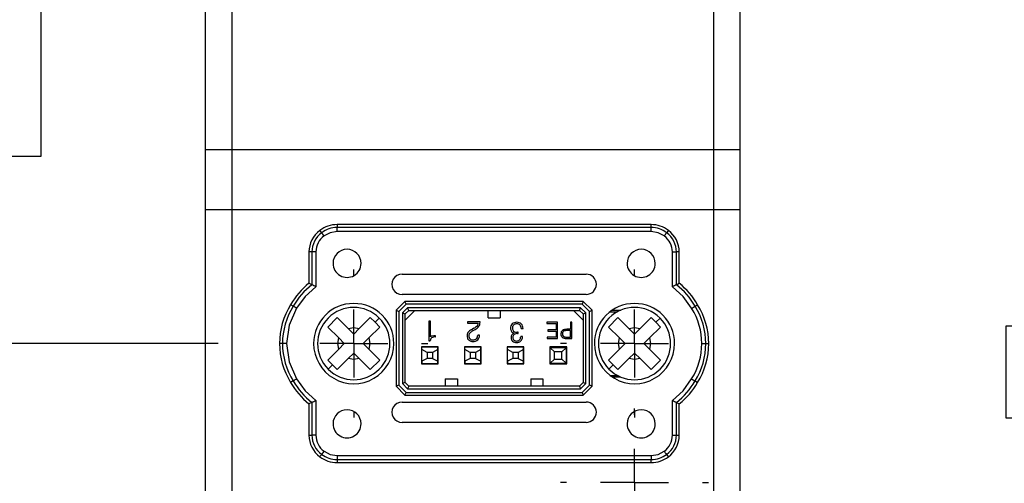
# Model space of a CAD drawing. Header units: millimetres. Extents: x 0 to 559, y 0 to 432.
# Tile 5 of 16: x 123 to 197, y 278 to 313. Entities that reach past the tile are written whole.
import ezdxf

# ---------------------------------------------------------------- set-up
doc = ezdxf.new("R2010")
doc.units = ezdxf.units.MM
doc.header["$LTSCALE"] = 2
doc.linetypes.add('CENTERX2', pattern=[20.32, 12.7, -2.54, 2.54, -2.54])
doc.layers.add('CENTER', color=40, linetype='CENTERX2')
doc.layers.add('DIMENSIONS', color=140, linetype='Continuous', lineweight=25)
doc.styles.add('SLDTEXTSTYLE0', font='TXT', dxfattribs={"width": 0.7})
doc.dimstyles.new('SLDDIMSTYLE10', dxfattribs={"dimtxt": 4.316016, "dimasz": 6.604, "dimexe": 0, "dimexo": 0.0625, "dimgap": 1.079004, "dimtad": 0, "dimtih": 1, "dimtoh": 1, "dimdec": 1, "dimrnd": 1e-09, "dimzin": 12, "dimdsep": 46, "dimtxsty": 'SLDTEXTSTYLE0', "dimsah": 1, "dimcen": 0.09, "dimadec": 0, "dimazin": 3, "dimtol": 1, "dimtp": 0.5, "dimtm": 0.5, "dimtfac": 1, "dimtdec": 1, "dimtofl": 0, "dimtmove": 0, "dimatfit": 3, "dimfxl": 0, "dimfrac": 2, "dimtolj": 1, "dimarcsym": 0})
doc.dimstyles.new('SLDDIMSTYLE3', dxfattribs={"dimtxt": 4.316016, "dimasz": 6.604, "dimexe": 0, "dimexo": 0.0625, "dimgap": 1.079004, "dimtad": 0, "dimtih": 1, "dimtoh": 1, "dimrnd": 1e-09, "dimzin": 4, "dimdsep": 46, "dimtxsty": 'SLDTEXTSTYLE0', "dimsah": 1, "dimcen": 0.09, "dimadec": 0, "dimazin": 1, "dimtfac": 1, "dimtofl": 0, "dimtmove": 0, "dimatfit": 3, "dimfxl": 0, "dimfrac": 2, "dimtolj": 1, "dimtzin": 12, "dimarcsym": 0})

# ---------------------------------------------------------------- blocks, each defined once
blk = doc.blocks.new('_D_16')
at = {"layer": 'DIMENSIONS'}
for p, q in [((133.236, 368.33), (70.543, 368.33)), ((76.893, 368.33), (76.893, 336.356)), ((70.48, 328.53), (69.031, 328.53)), ((69.031, 328.53), (69.031, 321.67)), ((83.306, 328.53), (84.755, 328.53)), ((84.755, 328.53), (84.755, 321.67)), ((69.031, 321.67), (70.48, 321.67)), ((84.755, 321.67), (83.306, 321.67)), ((76.893, 288.73), (76.893, 320.704)), ((138.296, 288.73), (70.543, 288.73))]:
    blk.add_line(p, q, dxfattribs=at)
for points in [[(76.893, 368.33), (75.877, 361.726), (77.909, 361.726)], [(76.893, 288.73), (77.909, 295.334), (75.877, 295.334)]]:
    blk.add_solid(points, dxfattribs=at)
at = {"layer": 'DIMENSIONS', "char_height": 4.2333, "attachment_point": 1, "style": 'SLDTEXTSTYLE0'}
for s, insert in [('79.60', (68.685, 334.953)), ('3.13', (70.48, 327.127))]:
    blk.add_mtext(s, dxfattribs=dict(at, insert=insert))
blk = doc.blocks.new('_D_17')
at = {"layer": 'DIMENSIONS'}
for p, q in [((133.236, 368.33), (118.701, 368.33)), ((125.051, 324.035), (125.051, 368.33)), ((152.622, 324.035), (118.701, 324.035)), ((125.051, 302.759), (125.051, 324.035)), ((98.83, 302.759), (97.381, 302.759)), ((97.381, 302.759), (97.381, 295.899)), ((111.656, 302.759), (113.105, 302.759)), ((113.105, 302.759), (113.105, 295.899)), ((119.438, 302.759), (125.051, 302.759)), ((97.381, 295.899), (98.83, 295.899)), ((113.105, 295.899), (111.656, 295.899))]:
    blk.add_line(p, q, dxfattribs=at)
for points in [[(125.051, 368.33), (124.035, 361.726), (126.067, 361.726)], [(125.051, 324.035), (126.067, 330.639), (124.035, 330.639)]]:
    blk.add_solid(points, dxfattribs=at)
at = {"layer": 'DIMENSIONS', "char_height": 4.2333, "attachment_point": 1, "style": 'SLDTEXTSTYLE0'}
for s, insert in [('44.30', (97.035, 309.182)), ('1.74', (98.83, 301.357))]:
    blk.add_mtext(s, dxfattribs=dict(at, insert=insert))
blk = doc.blocks.new('_D_19')
at = {"layer": 'DIMENSIONS'}
for p, q in [((179.936, 368.33), (220.141, 368.33)), ((213.791, 368.33), (213.791, 297.856)), ((198.657, 290.03), (197.208, 290.03)), ((197.208, 290.03), (197.208, 283.17)), ((228.925, 290.03), (230.375, 290.03)), ((230.375, 290.03), (230.375, 283.17)), ((197.208, 283.17), (198.657, 283.17)), ((230.375, 283.17), (228.925, 283.17)), ((213.791, 211.73), (213.791, 282.204)), ((165.636, 211.73), (220.141, 211.73))]:
    blk.add_line(p, q, dxfattribs=at)
for points in [[(213.791, 368.33), (212.775, 361.726), (214.807, 361.726)], [(213.791, 211.73), (214.807, 218.334), (212.775, 218.334)]]:
    blk.add_solid(points, dxfattribs=at)
at = {"layer": 'DIMENSIONS', "char_height": 4.2333, "attachment_point": 1, "style": 'SLDTEXTSTYLE0'}
for s, insert in [('±0.5', (215.073, 296.453)), ('156.6', (198.657, 296.453)), ('6.17', (198.657, 288.627)), ('±0.02', (211.482, 288.627))]:
    blk.add_mtext(s, dxfattribs=dict(at, insert=insert))
blk = doc.blocks.new('SW_CENTERMARKSYMBOL_3')
at = {"layer": 'CENTER', "color": 0}
for p, q in [((0, 5.08), (0, 5.54)), ((0, 0), (0, 2.54)), ((-5.08, 0), (-5.54, 0)), ((0, 0), (-2.54, 0)), ((0, 0), (0, -2.54)), ((0, 0), (2.54, 0)), ((5.08, 0), (5.54, 0)), ((0, -5.08), (0, -5.54))]:
    blk.add_line(p, q, dxfattribs=at)
blk = doc.blocks.new('SW_CENTERMARKSYMBOL_4')
at = {"layer": 'CENTER', "color": 0}
for p, q in [((0, 5.08), (0, 5.54)), ((0, 0), (0, 2.54)), ((-5.08, 0), (-5.54, 0)), ((0, 0), (-2.54, 0)), ((0, 0), (0, -2.54)), ((0, 0), (2.54, 0)), ((5.08, 0), (5.54, 0)), ((0, -5.08), (0, -5.54))]:
    blk.add_line(p, q, dxfattribs=at)
blk = doc.blocks.new('SW_CENTERMARKSYMBOL_5')
at = {"layer": 'CENTER', "color": 0}
for p, q in [((0, 5.08), (0, 5.54)), ((0, 0), (0, 2.54)), ((-5.08, 0), (-5.54, 0)), ((0, 0), (-2.54, 0)), ((0, 0), (0, -2.54)), ((0, 0), (2.54, 0)), ((5.08, 0), (5.54, 0)), ((0, -5.08), (0, -5.54))]:
    blk.add_line(p, q, dxfattribs=at)

msp = doc.modelspace()

# ---------------------------------------------------------------- linework, layer by layer
for p, q in [((137.3355, 339.6299), (137.3355, 303.2299)), ((139.3355, 303.2299), (139.3355, 339.6299)), ((175.3355, 339.6299), (175.3355, 303.2299)), ((177.3355, 303.2299), (177.3355, 339.6299)), ((139.3355, 303.2299), (137.3355, 303.2299)), ((137.3355, 303.2299), (137.3355, 298.7299)), ((175.3355, 303.2299), (139.3355, 303.2299)), ((139.3355, 298.7299), (139.3355, 303.2299)), ((177.3355, 303.2299), (175.3355, 303.2299)), ((175.3355, 303.2299), (175.3355, 298.7299)), ((177.3355, 298.7299), (177.3355, 303.2299)), ((137.3355, 298.7299), (137.3355, 276.7299)), ((139.3355, 298.7299), (137.3355, 298.7299)), ((139.3355, 276.7299), (139.3355, 298.7299)), ((175.3355, 298.7299), (139.3355, 298.7299)), ((175.3355, 298.7299), (175.3355, 241.7299)), ((177.3355, 298.7299), (175.3355, 298.7299)), ((177.3355, 241.7299), (177.3355, 298.7299)), ((147.1857, 297.6301), (147.1857, 297.4092)), ((170.6857, 297.6298), (147.1857, 297.6301)), ((170.6857, 297.4088), (170.6857, 297.6298)), ((170.6857, 297.4088), (147.1857, 297.4092)), ((170.6857, 297.1093), (147.1857, 297.1096)), ((170.6857, 297.1093), (170.6857, 297.4088)), ((171.9659, 297.1945), (171.8334, 297.0177)), ((145.0857, 295.5801), (145.0857, 293.2376)), ((145.3067, 295.5801), (145.0857, 295.5801)), ((145.3067, 295.5801), (145.3066, 293.131)), ((145.6062, 295.5801), (145.3067, 295.5801)), ((145.6062, 295.5801), (145.6062, 292.9821)), ((172.2652, 292.9817), (172.2652, 295.5798)), ((172.5648, 293.1306), (172.5648, 295.5798)), ((172.7857, 295.5797), (172.5648, 295.5798)), ((172.7857, 293.2372), (172.7857, 295.5797)), ((152.0457, 293.9214), (165.8255, 293.9212)), ((145.3066, 293.131), (145.0857, 293.2376)), ((172.5648, 293.1306), (172.7857, 293.2372)), ((165.8255, 292.4048), (152.0456, 292.405)), ((143.9072, 291.5251), (143.7178, 291.639)), ((152.268, 291.88), (151.6105, 291.2226)), ((152.3508, 291.68), (151.8105, 291.1398)), ((152.3508, 291.68), (152.268, 291.88)), ((165.6031, 291.8798), (152.268, 291.88)), ((165.5203, 291.6798), (152.3508, 291.68)), ((165.6031, 291.8798), (165.5203, 291.6798)), ((165.5203, 291.6798), (166.0605, 291.1396)), ((166.2605, 291.2224), (165.6031, 291.8798)), ((173.9641, 291.5247), (174.1535, 291.6385)), ((151.6105, 291.2226), (151.8105, 291.1398)), ((151.6105, 291.2226), (151.6105, 285.5375)), ((151.8105, 291.1398), (151.8105, 285.6203)), ((152.4647, 291.405), (152.0855, 291.0259)), ((152.0855, 291.0259), (152.2855, 290.943)), ((152.0855, 291.0259), (152.0855, 285.7342)), ((152.2855, 290.943), (152.5475, 291.205)), ((153.0072, 291.205), (152.2855, 290.4834)), ((152.2855, 285.817), (152.2855, 290.943)), ((152.5475, 291.205), (152.4647, 291.405)), ((165.4064, 291.4049), (152.4647, 291.405)), ((152.5475, 291.205), (165.3235, 291.2049)), ((158.4855, 290.6549), (158.4855, 291.2049)), ((159.3855, 291.2049), (159.3855, 290.6549)), ((165.5855, 290.4832), (164.8639, 291.2049)), ((165.3235, 291.2049), (165.4064, 291.4049)), ((165.3235, 291.2049), (165.5855, 290.9428)), ((165.7855, 291.0257), (165.4064, 291.4049)), ((165.5855, 290.9428), (165.7855, 291.0257)), ((165.5855, 290.9428), (165.5855, 285.8169)), ((165.7855, 285.734), (165.7855, 291.0257)), ((166.0605, 291.1396), (166.2605, 291.2224)), ((166.0605, 285.6201), (166.0605, 291.1396)), ((166.2605, 285.5373), (166.2605, 291.2224)), ((167.6027, 291.105), (168.1513, 291.105)), ((167.7768, 291.2297), (168.415, 291.2297)), ((146.491, 289.9674), (147.1981, 290.6745)), ((147.1981, 290.6745), (148.0177, 289.8549)), ((148.8533, 289.8549), (149.6729, 290.6745)), ((149.6729, 290.6745), (150.0265, 290.3209)), ((150.0265, 290.3209), (150.3447, 290.6391)), ((150.0265, 290.3209), (150.38, 289.9674)), ((154.0402, 290.4021), (154.0402, 288.9362)), ((154.1761, 290.4021), (154.0402, 290.4021)), ((154.176, 289.235), (154.1761, 290.4021)), ((156.9359, 290.3632), (156.9359, 290.2468)), ((157.8804, 290.3632), (156.9359, 290.3632)), ((156.9359, 290.2468), (157.7445, 290.2467)), ((157.8804, 290.3195), (157.8804, 290.3632)), ((158.4855, 290.6549), (159.3855, 290.6549)), ((162.8848, 290.3195), (162.8848, 290.2272)), ((163.687, 290.3195), (162.8848, 290.3195)), ((162.8848, 290.2272), (163.5793, 290.2272)), ((163.5793, 290.2272), (163.5793, 289.7502)), ((163.687, 289.1195), (163.687, 290.3195)), ((164.6409, 290.3194), (164.6408, 289.7964)), ((164.7485, 290.3194), (164.6409, 290.3194)), ((164.7485, 289.1194), (164.7485, 290.3194)), ((167.491, 289.9674), (168.1981, 290.6745)), ((168.1981, 290.6745), (169.0177, 289.8549)), ((169.8533, 289.8549), (170.6729, 290.6745)), ((170.6729, 290.6745), (171.0265, 290.3209)), ((171.0265, 290.3209), (171.3447, 290.6391)), ((171.0265, 290.3209), (171.38, 289.9674)), ((147.3106, 289.1478), (146.491, 289.9674)), ((148.4355, 289.437), (148.0177, 289.8549)), ((148.4355, 289.437), (148.8533, 289.8549)), ((150.38, 289.9674), (149.5604, 289.1478)), ((157.4224, 289.8755), (157.3178, 289.8157)), ((157.3657, 289.6993), (157.5143, 289.7884)), ((160.7357, 289.5837), (160.6723, 289.5819)), ((160.6826, 289.4848), (160.7357, 289.4827)), ((160.7357, 289.4827), (160.7357, 289.5837)), ((160.9616, 289.8551), (161.0975, 289.8551)), ((161.0975, 289.8551), (161.0975, 289.8572)), ((163.5793, 289.7502), (162.9627, 289.7502)), ((162.9627, 289.7502), (162.9627, 289.6579)), ((162.9627, 289.6579), (163.5793, 289.6579)), ((163.5793, 289.6579), (163.5793, 289.2118)), ((164.6408, 289.7041), (164.3791, 289.7041)), ((164.6408, 289.7964), (164.3832, 289.7964)), ((164.6408, 289.2118), (164.6408, 289.7041)), ((168.3106, 289.1478), (167.491, 289.9674)), ((169.4355, 289.437), (169.0177, 289.8549)), ((169.4355, 289.437), (169.8533, 289.8549)), ((171.38, 289.9674), (170.5604, 289.1478)), ((143.4062, 288.7302), (143.1066, 288.7302)), ((147.7284, 288.7299), (147.3106, 289.1478)), ((147.3106, 288.3121), (147.7284, 288.7299)), ((149.5604, 289.1478), (149.1426, 288.7299)), ((149.1426, 288.7299), (149.5604, 288.3121)), ((154.0402, 288.9362), (154.16, 288.9362)), ((154.5406, 289.3168), (154.5182, 289.3168)), ((154.5303, 289.2268), (154.5406, 289.2268)), ((154.5406, 289.2268), (154.5406, 289.3168)), ((157.8416, 289.3665), (157.7057, 289.3665)), ((161.0587, 289.2473), (160.9228, 289.2473)), ((162.9043, 289.2118), (162.9043, 289.1195)), ((163.5793, 289.2118), (162.9043, 289.2118)), ((162.9043, 289.1195), (163.687, 289.1195)), ((164.3293, 289.1194), (164.7485, 289.1194)), ((164.331, 289.2118), (164.6408, 289.2118)), ((168.7284, 288.7299), (168.3106, 289.1478)), ((168.3106, 288.3121), (168.7284, 288.7299)), ((170.5604, 289.1478), (170.1426, 288.7299)), ((170.1426, 288.7299), (170.5604, 288.3121)), ((174.7647, 288.7297), (174.9856, 288.7297)), ((146.491, 287.4925), (147.3106, 288.3121)), ((148.4355, 288.0228), (148.0177, 287.605)), ((148.8533, 287.605), (148.4355, 288.0228)), ((149.5604, 288.3121), (150.38, 287.4925)), ((154.7606, 288.475), (153.5106, 288.475)), ((153.5106, 288.475), (153.5106, 287.225)), ((153.5356, 288.475), (153.5356, 288.45)), ((153.5356, 288.275), (153.5356, 288.45)), ((154.7356, 288.45), (153.5356, 288.45)), ((153.5356, 287.425), (153.5356, 288.275)), ((153.9356, 288.075), (153.5356, 288.275)), ((153.8856, 288.45), (153.8856, 288.475)), ((153.9356, 288.075), (153.9356, 287.625)), ((154.3356, 288.075), (153.9356, 288.075)), ((154.0856, 288.475), (154.0856, 288.45)), ((154.1856, 288.45), (154.1856, 288.475)), ((154.7356, 288.275), (154.3356, 288.075)), ((154.3356, 288.075), (154.3356, 287.625)), ((154.3856, 288.45), (154.3856, 288.475)), ((154.7356, 288.45), (154.7356, 288.475)), ((154.7356, 288.275), (154.7356, 288.45)), ((154.7356, 287.425), (154.7356, 288.275)), ((154.7606, 287.225), (154.7606, 288.475)), ((157.9606, 288.475), (156.7106, 288.475)), ((156.7106, 288.475), (156.7106, 287.225)), ((156.7356, 288.475), (156.7356, 288.45)), ((156.7356, 288.275), (156.7356, 288.45)), ((157.9356, 288.45), (156.7356, 288.45)), ((156.7356, 287.425), (156.7356, 288.275)), ((157.1356, 288.075), (156.7356, 288.275)), ((157.0856, 288.45), (157.0856, 288.475)), ((157.1356, 288.075), (157.1356, 287.625)), ((157.5356, 288.075), (157.1356, 288.075)), ((157.2856, 288.475), (157.2856, 288.45)), ((157.3856, 288.45), (157.3856, 288.475)), ((157.9356, 288.275), (157.5356, 288.075)), ((157.5356, 288.075), (157.5356, 287.625)), ((157.5856, 288.45), (157.5856, 288.475)), ((157.9356, 288.45), (157.9356, 288.475)), ((157.9356, 288.275), (157.9356, 288.45)), ((157.9356, 287.425), (157.9356, 288.275)), ((157.9606, 287.225), (157.9606, 288.475)), ((159.9106, 288.4749), (159.9106, 287.2249)), ((161.1606, 288.4749), (159.9106, 288.4749)), ((159.9356, 288.4749), (159.9356, 288.4499)), ((159.9356, 288.2749), (159.9356, 288.4499)), ((161.1356, 288.4499), (159.9356, 288.4499)), ((159.9356, 287.4249), (159.9356, 288.2749)), ((160.3356, 288.0749), (159.9356, 288.2749)), ((160.2856, 288.4499), (160.2856, 288.4749)), ((160.3356, 288.0749), (160.3356, 287.6249)), ((160.7356, 288.0749), (160.3356, 288.0749)), ((160.4856, 288.4749), (160.4856, 288.4499)), ((160.5856, 288.4499), (160.5856, 288.4749)), ((161.1356, 288.2749), (160.7356, 288.0749)), ((160.7356, 288.0749), (160.7356, 287.6249)), ((160.7856, 288.4499), (160.7856, 288.4749)), ((161.1356, 288.4499), (161.1356, 288.4749)), ((161.1356, 288.2749), (161.1356, 288.4499)), ((161.1356, 287.4249), (161.1356, 288.2749)), ((161.1606, 287.2249), (161.1606, 288.4749)), ((164.3606, 288.4749), (163.1106, 288.4749)), ((163.1106, 288.4749), (163.1106, 287.2249)), ((163.1355, 288.42), (163.1355, 288.445)), ((163.1355, 288.445), (164.3355, 288.445)), ((163.4605, 288.12), (163.1355, 288.42)), ((163.1355, 287.27), (163.1355, 288.42)), ((164.0105, 288.12), (163.4605, 288.12)), ((163.4605, 287.57), (163.4605, 288.12)), ((163.5355, 288.445), (163.5355, 288.4749)), ((163.6855, 288.445), (163.6855, 288.4749)), ((163.7855, 288.4749), (163.7855, 288.445)), ((163.9355, 288.4749), (163.9355, 288.445)), ((164.3355, 288.42), (164.0105, 288.12)), ((164.0105, 287.57), (164.0105, 288.12)), ((164.3355, 288.445), (164.3355, 288.42)), ((164.3355, 288.42), (164.3355, 287.27)), ((164.3606, 288.2794), (164.3355, 288.2747)), ((164.3606, 287.2249), (164.3606, 288.4749)), ((167.491, 287.4925), (168.3106, 288.3121)), ((169.4355, 288.0228), (169.0177, 287.605)), ((169.8533, 287.605), (169.4355, 288.0228)), ((170.5604, 288.3121), (171.38, 287.4925)), ((146.8445, 287.139), (146.491, 287.4925)), ((148.0177, 287.605), (147.1981, 286.7854)), ((149.6729, 286.7854), (148.8533, 287.605)), ((150.38, 287.4925), (149.6729, 286.7854)), ((153.5106, 287.225), (154.7606, 287.225)), ((153.9356, 287.625), (153.5356, 287.425)), ((153.5356, 287.425), (153.5356, 287.25)), ((153.5356, 287.25), (154.7356, 287.25)), ((153.8856, 287.225), (153.8856, 287.25)), ((154.3356, 287.625), (153.9356, 287.625)), ((154.0856, 287.25), (154.0856, 287.225)), ((154.1856, 287.225), (154.1856, 287.25)), ((154.3356, 287.625), (154.7356, 287.425)), ((154.3856, 287.25), (154.3856, 287.225)), ((154.7356, 287.25), (154.7356, 287.425)), ((156.7106, 287.225), (157.9606, 287.225)), ((157.1356, 287.625), (156.7356, 287.425)), ((156.7356, 287.425), (156.7356, 287.25)), ((156.7356, 287.25), (157.9356, 287.25)), ((157.0856, 287.225), (157.0856, 287.25)), ((157.5356, 287.625), (157.1356, 287.625)), ((157.2856, 287.25), (157.2856, 287.225)), ((157.3856, 287.225), (157.3856, 287.25)), ((157.5356, 287.625), (157.9356, 287.425)), ((157.5856, 287.25), (157.5856, 287.225)), ((157.9356, 287.25), (157.9356, 287.425)), ((159.9106, 287.2249), (161.1606, 287.2249)), ((160.3356, 287.6249), (159.9356, 287.4249)), ((159.9356, 287.4249), (159.9356, 287.2499)), ((159.9356, 287.2499), (161.1356, 287.2499)), ((160.2856, 287.2249), (160.2856, 287.2499)), ((160.7356, 287.6249), (160.3356, 287.6249)), ((160.4856, 287.2499), (160.4856, 287.2249)), ((160.5856, 287.2249), (160.5856, 287.2499)), ((160.7356, 287.6249), (161.1356, 287.4249)), ((160.7856, 287.2499), (160.7856, 287.2249)), ((161.1356, 287.2499), (161.1356, 287.4249)), ((163.1106, 287.2249), (164.3606, 287.2249)), ((163.1355, 287.27), (163.4605, 287.57)), ((163.1355, 287.245), (163.1355, 287.27)), ((164.3355, 287.245), (163.1355, 287.245)), ((163.4605, 287.57), (164.0105, 287.57)), ((163.5355, 287.2249), (163.5355, 287.245)), ((163.6855, 287.2249), (163.6855, 287.245)), ((163.7855, 287.245), (163.7855, 287.2249)), ((163.9355, 287.245), (163.9355, 287.2249)), ((164.0105, 287.57), (164.3355, 287.27)), ((164.3606, 287.4106), (164.3355, 287.4153)), ((164.3355, 287.27), (164.3355, 287.245)), ((167.8445, 287.139), (167.491, 287.4925)), ((169.0177, 287.605), (168.1981, 286.7854)), ((170.6729, 286.7854), (169.8533, 287.605)), ((171.38, 287.4925), (170.6729, 286.7854)), ((146.5263, 286.8208), (146.8445, 287.139)), ((147.1981, 286.7854), (146.8445, 287.139)), ((167.5263, 286.8208), (167.8445, 287.139)), ((168.1981, 286.7854), (167.8445, 287.139)), ((143.9071, 285.9352), (143.7177, 285.8214)), ((152.2855, 285.817), (152.0855, 285.7342)), ((152.0855, 285.7342), (152.4646, 285.355)), ((152.2855, 285.817), (152.5475, 285.555)), ((155.2855, 286.105), (156.1855, 286.105)), ((155.2855, 286.105), (155.2855, 285.555)), ((156.1855, 286.105), (156.1855, 285.555)), ((161.6855, 286.1049), (162.5855, 286.1049)), ((161.6855, 286.1049), (161.6855, 285.5549)), ((162.5855, 286.1049), (162.5855, 285.5549)), ((165.3235, 285.5549), (165.5855, 285.8169)), ((165.4063, 285.3549), (165.7855, 285.734)), ((165.5855, 285.8169), (165.7855, 285.734)), ((167.6026, 286.355), (168.1512, 286.355)), ((168.4164, 286.2297), (167.7776, 286.2297)), ((173.9641, 285.9348), (174.1534, 285.8209)), ((151.8105, 285.6203), (151.6105, 285.5375)), ((151.6105, 285.5375), (152.2679, 284.88)), ((151.8105, 285.6203), (152.3507, 285.08)), ((152.2679, 284.88), (152.3507, 285.08)), ((152.3507, 285.08), (165.5202, 285.0798)), ((152.5475, 285.555), (152.4646, 285.355)), ((152.4646, 285.355), (165.4063, 285.3549)), ((165.3235, 285.5549), (152.5475, 285.555)), ((165.3235, 285.5549), (165.4063, 285.3549)), ((166.0605, 285.6201), (165.5202, 285.0798)), ((165.5202, 285.0798), (165.603, 284.8798)), ((165.603, 284.8798), (166.2605, 285.5373)), ((166.2605, 285.5373), (166.0605, 285.6201)), ((145.3065, 284.3293), (145.0856, 284.2226)), ((145.3065, 284.3293), (145.3065, 281.8801)), ((145.6061, 284.4782), (145.6061, 281.8801)), ((152.0456, 284.355), (165.8255, 284.3548)), ((152.2679, 284.88), (165.603, 284.8798)), ((172.265, 281.8798), (172.265, 284.4778)), ((172.5646, 281.8798), (172.5646, 284.3289)), ((172.5646, 284.3289), (172.7856, 284.2223)), ((145.0856, 284.2226), (145.0855, 281.8801)), ((172.7855, 281.8798), (172.7856, 284.2223)), ((165.8255, 282.8385), (152.0456, 282.8386)), ((145.0855, 281.8801), (145.3065, 281.8801)), ((172.265, 281.8798), (172.5646, 281.8798)), ((172.5646, 281.8798), (172.7855, 281.8798)), ((147.1855, 280.3506), (170.6855, 280.3503)), ((147.1855, 280.3506), (147.1855, 280.051)), ((147.1855, 280.051), (170.6855, 280.0507)), ((147.1855, 280.051), (147.1855, 279.8301)), ((170.6855, 279.8298), (170.6855, 280.0507)), ((147.1855, 279.8301), (170.6855, 279.8298))]:
    msp.add_line(p, q)
at = {"flags": 128}
for points in [[(146.0381, 297.018), (145.932, 297.1596), (145.9056, 297.1948)], [(147.1857, 297.1096), (146.6762, 297.0251), (146.2178, 296.7783)], [(147.1857, 297.1096), (147.1857, 297.1662), (147.1857, 297.2207), (147.1857, 297.2713), (147.1857, 297.3161), (147.1857, 297.3534), (147.1857, 297.382), (147.1857, 297.4008), (147.1857, 297.4092)], [(171.6537, 296.778), (171.1951, 297.0249), (170.6857, 297.1093)], [(172.2652, 295.5798), (172.3218, 295.5798), (172.3764, 295.5798), (172.4269, 295.5798), (172.4717, 295.5798), (172.5091, 295.5798), (172.5376, 295.5798), (172.5564, 295.5798), (172.5648, 295.5798)], [(145.6062, 292.9821), (144.8032, 292.2525), (144.1639, 291.3707)], [(173.7074, 291.3703), (173.0685, 292.2518), (172.2652, 292.9817)], [(144.1639, 291.3707), (143.5986, 290.1011), (143.4062, 288.7302)], [(148.0177, 289.8549), (148.4355, 289.9299), (148.8533, 289.8549)], [(169.0177, 289.8549), (169.4355, 289.9299), (169.8533, 289.8549)], [(143.4062, 288.7302), (143.5986, 287.359), (144.1638, 286.0896)], [(147.3106, 288.3121), (147.2355, 288.7299), (147.3106, 289.1478)], [(149.5604, 289.1478), (149.6355, 288.7299), (149.5604, 288.3121)], [(168.3106, 288.3121), (168.2355, 288.7299), (168.3106, 289.1478)], [(170.5604, 289.1478), (170.6355, 288.7299), (170.5604, 288.3121)], [(148.8533, 287.605), (148.4355, 287.5299), (148.0177, 287.605)], [(169.8533, 287.605), (169.4355, 287.5299), (169.0177, 287.605)], [(144.1638, 286.0896), (144.8028, 285.2081), (145.6061, 284.4782)], [(172.265, 284.4778), (173.0681, 285.2074), (173.7074, 286.0891)], [(145.6061, 281.8801), (145.5495, 281.8801), (145.4949, 281.8801), (145.4443, 281.8801), (145.3995, 281.8801), (145.3622, 281.8801), (145.3336, 281.8801), (145.3148, 281.8801), (145.3065, 281.8801)], [(146.2176, 280.6819), (146.6761, 280.435), (147.1855, 280.3506)], [(170.6855, 280.3503), (171.1951, 280.4347), (171.6534, 280.6815)], [(146.0379, 280.4422), (145.9317, 280.3006), (145.9054, 280.2654)], [(170.6855, 280.3503), (170.6855, 280.2937), (170.6855, 280.2391), (170.6855, 280.1886), (170.6855, 280.1438), (170.6855, 280.1064), (170.6855, 280.0779), (170.6855, 280.0591), (170.6855, 280.0507)], [(171.8331, 280.4418), (171.9393, 280.3002), (171.9656, 280.2651)]]:
    msp.add_lwpolyline(points, dxfattribs=at)
for centre, radius, start, end in [((147.1857, 295.5301), 2.1, 89.999203, 127.559529), ((170.6857, 295.5298), 2.1, 52.438878, 89.999245), ((147.0857, 295.5801), 2, 126.161621, 179.999248), ((147.0857, 295.5801), 1.7791, 126.074943, 179.999203), ((147.0832, 295.5815), 1.4769, 125.867683, 180.052522), ((147.1857, 295.5301), 1.8791, 89.999156, 127.641837), ((144.0087, 295.3094), 2.6529, 33.621773, 40.095007), ((170.6857, 295.5298), 1.8791, 52.356569, 89.999203), ((163.9731, 302.7235), 9.7128, 322.25643, 324.0236), ((170.7883, 295.5811), 1.4769, 359.945952, 54.13068), ((170.7857, 295.5798), 1.7791, 359.999153, 53.923462), ((170.7857, 295.5798), 2, 359.999201, 53.836786), ((147.9357, 294.7301), 1.05, 359.999203, 179.999203), ((169.9357, 294.7298), 1.05, 359.999203, 179.999203), ((147.9357, 294.7301), 1.05, 179.999203, 359.999203), ((169.9357, 294.7298), 1.05, 179.999203, 359.999203), ((152.0456, 293.1632), 0.7582, 89.999203, 269.999203), ((165.8255, 293.163), 0.7582, 359.999203, 89.999203), ((148.7356, 288.7301), 5.8, 128.998461, 149.898773), ((148.7356, 288.7301), 5.5791, 127.924296, 149.935009), ((139.9045, 281.8848), 12.4764, 62.806031, 64.342412), ((165.8255, 293.163), 0.7582, 269.999203, 359.999203), ((177.7393, 282.3417), 11.9656, 115.623193, 117.225163), ((169.1356, 288.7298), 5.5791, 30.063568, 52.074098), ((169.1356, 288.7298), 5.8, 30.099804, 50.999932), ((148.3856, 288.7301), 5.5, 148.069883, 211.928513), ((148.4355, 288.7299), 3, 359.999203, 179.999203), ((169.4355, 288.7299), 3, 359.999203, 179.999203), ((169.4856, 288.7298), 5.5, 359.999203, 31.928703), ((148.3856, 288.7301), 5.2791, 148.03163, 179.999203), ((138.9151, 282.9317), 9.9381, 58.119802, 59.846836), ((148.4355, 288.7299), 2.7, 45, 225), ((169.4355, 288.7299), 2.7, 45, 225), ((172.5742, 293.5459), 2.453, 297.514734, 304.51579), ((169.4849, 288.7298), 4.9801, 327.978551, 32.019973), ((169.4856, 288.7298), 5.2791, 359.999203, 31.966956), ((148.4355, 288.7299), 2.7, 225, 45), ((157.4088, 290.2773), 0.3371, 317.301897, 354.804099), ((157.3806, 290.3114), 0.4999, 325.048673, 0.935108), ((160.6006, 289.8951), 0.4351, 135.469208, 182.033418), ((160.6093, 289.8352), 0.4848, 87.470978, 131.134813), ((160.6211, 289.8505), 0.3529, 87.306025, 131.066676), ((160.6521, 289.8513), 0.4687, 46.811288, 92.610341), ((160.6539, 289.89), 0.3135, 44.869746, 92.965738), ((160.6402, 289.8785), 0.4578, 357.339753, 43.395927), ((169.4355, 288.7299), 2.7, 225, 45), ((157.3329, 289.3245), 0.4232, 158.482826, 181.037364), ((157.3663, 289.3007), 0.4631, 136.754712, 157.26665), ((157.5549, 289.0956), 0.7412, 122.491596, 135.190628), ((157.3737, 289.3152), 0.328, 158.380843, 180.664562), ((157.4243, 289.2845), 0.3865, 137.885473, 156.920257), ((157.5606, 289.102), 0.6115, 122.036308, 133.760868), ((158.9071, 286.9353), 3.2898, 118.88835, 122.144831), ((159.0103, 286.8525), 3.2877, 120.015017, 122.6578), ((156.9851, 290.7117), 0.9437, 297.610025, 315.364402), ((157.0287, 290.6343), 0.9754, 299.860422, 321.340573), ((160.6137, 289.8626), 0.4483, 177.814169, 209.847834), ((160.4979, 289.8308), 0.3334, 215.010982, 254.201166), ((160.5742, 289.169), 0.3797, 116.098565, 146.485266), ((160.5723, 289.8606), 0.2713, 176.01808, 229.461093), ((160.6187, 289.897), 0.3175, 136.251581, 183.181706), ((160.6439, 290.0365), 0.4556, 237.027564, 273.570415), ((160.6597, 289.088), 0.3974, 86.707297, 125.543215), ((160.5842, 289.8713), 0.3778, 357.543415, 39.406331), ((164.2354, 289.4753), 0.3029, 129.03119, 183.606228), ((164.2502, 289.4354), 0.3178, 176.24262, 226.850149), ((164.2644, 289.4715), 0.2243, 128.269961, 184.752006), ((164.2666, 289.4354), 0.2265, 175.570634, 226.936048), ((164.353, 289.2049), 0.5922, 87.081295, 121.372269), ((164.3478, 289.247), 0.4581, 86.082482, 119.031036), ((148.3856, 288.7301), 5.2791, 179.999203, 211.966767), ((148.4355, 288.7299), 3, 179.999203, 359.999203), ((154.4521, 288.9372), 0.2921, 131.097911, 180.190275), ((154.3902, 288.9438), 0.3615, 102.608373, 126.336002), ((154.5025, 288.7745), 0.4531, 86.479723, 122.346441), ((154.5, 288.4391), 0.878, 88.811906, 102.407977), ((157.3235, 289.298), 0.4141, 177.392205, 225.32653), ((157.3404, 289.3548), 0.4672, 228.757012, 272.177255), ((157.3529, 289.2971), 0.3076, 177.337574, 224.039879), ((157.3457, 289.3315), 0.3277, 229.250729, 273.386738), ((157.3879, 289.3842), 0.4972, 266.563894, 310.511199), ((157.3831, 289.3474), 0.3434, 266.9938, 313.026102), ((157.33, 289.3397), 0.3767, 319.740852, 4.083547), ((157.2977, 289.36), 0.544, 319.428806, 0.688601), ((160.568, 289.173), 0.3637, 177.713271, 226.319152), ((160.5575, 289.1924), 0.353, 148.161846, 180.788337), ((160.6016, 289.2441), 0.439, 229.543771, 272.172649), ((160.6091, 289.2118), 0.2691, 132.10088, 183.15356), ((160.6194, 289.1894), 0.2791, 178.440134, 223.469825), ((160.6072, 289.1984), 0.2768, 226.564789, 272.547285), ((160.6386, 289.2315), 0.4266, 267.26112, 313.873477), ((160.6332, 289.2186), 0.2971, 267.34338, 314.26586), ((160.5674, 289.2336), 0.3557, 320.187963, 2.207927), ((160.5728, 289.2486), 0.4858, 318.075043, 359.84834), ((164.2958, 289.5657), 0.4475, 234.017303, 274.286803), ((164.3078, 289.5657), 0.3547, 236.496768, 273.748437), ((169.4355, 288.7299), 3, 179.999203, 359.999203), ((169.4856, 288.7298), 5.2791, 328.031567, 359.999203), ((169.4856, 288.7298), 5.5, 328.069821, 359.999203), ((148.7356, 288.7301), 5.8, 210.099623, 230.999943), ((145.297, 283.914), 2.453, 117.514567, 124.515586), ((148.7356, 288.7301), 5.5791, 210.063388, 232.074109), ((169.1356, 288.7298), 5.5791, 307.924308, 329.934956), ((169.1356, 288.7298), 5.8, 308.998472, 329.89872), ((175.0936, 288.104), 2.4456, 235.472212, 242.49431), ((140.1317, 295.1188), 11.9663, 295.623246, 297.225121), ((152.0456, 283.5968), 0.7582, 89.999203, 269.999203), ((165.8255, 283.5967), 0.7582, 359.999203, 89.999203), ((178.0434, 295.7293), 12.6485, 242.816493, 244.331961), ((147.9355, 282.7301), 1.05, 359.999203, 179.999203), ((165.8255, 283.5967), 0.7582, 269.999203, 359.999203), ((169.9355, 282.7298), 1.05, 359.999203, 179.999203), ((147.9355, 282.7301), 1.05, 179.999203, 359.999203), ((169.9355, 282.7298), 1.05, 179.999203, 359.999203), ((147.0855, 281.8801), 2, 179.999201, 233.836784), ((147.0855, 281.8801), 1.7791, 179.999153, 233.923462), ((147.083, 281.8787), 1.4769, 179.945904, 234.1307), ((170.7881, 281.8784), 1.4769, 305.867222, 0.052528), ((170.7855, 281.8798), 1.7791, 306.074487, 359.999203), ((170.7855, 281.8798), 2, 306.161167, 359.999249), ((153.8981, 274.7364), 9.7129, 142.25643, 144.023599), ((173.8601, 282.1486), 2.6499, 213.617694, 220.098223), ((147.1855, 281.9301), 2.1, 232.438876, 269.999245), ((147.1855, 281.9301), 1.8791, 232.356569, 269.999203), ((170.6855, 281.9298), 1.8791, 269.999156, 307.64143), ((170.6855, 281.9298), 2.1, 269.999203, 307.559121)]:
    msp.add_arc(centre, radius, start, end)

# ---------------------------------------------------------------- block references
at = {"layer": 'CENTER'}
for name, p in [('SW_CENTERMARKSYMBOL_4', (148.4355, 288.7299)), ('SW_CENTERMARKSYMBOL_5', (169.4355, 288.7299)), ('SW_CENTERMARKSYMBOL_3', (169.4355, 278.3299))]:
    msp.add_blockref(name, p, dxfattribs=at)

# ---------------------------------------------------------------- dimensions: what is measured, and where the dimension line sits
at = {"layer": 'DIMENSIONS'}
for base, p1, p2, dimstyle, picture, middle in [((76.893, 288.7299), (137.8355, 368.3299), (142.8955, 288.7299), 'SLDDIMSTYLE3', '_D_16', (76.893, 328.5299)), ((125.0508, 368.3299), (157.2217, 324.0346), (137.8355, 368.3299), 'SLDDIMSTYLE3', '_D_17', (125.0508, 302.759)), ((213.7911, 211.7299), (175.3355, 368.3299), (161.0355, 211.7299), 'SLDDIMSTYLE10', '_D_19', (213.7911, 290.0299))]:
    dim = msp.add_linear_dim(base=base, p1=p1, p2=p2, angle=90, dimstyle=dimstyle, dxfattribs=at)
    dim.commit()
    dim.dimension.update_dxf_attribs({"geometry": picture, "text_midpoint": middle, "dimtype": 160})

doc.saveas('drawing.dxf')
